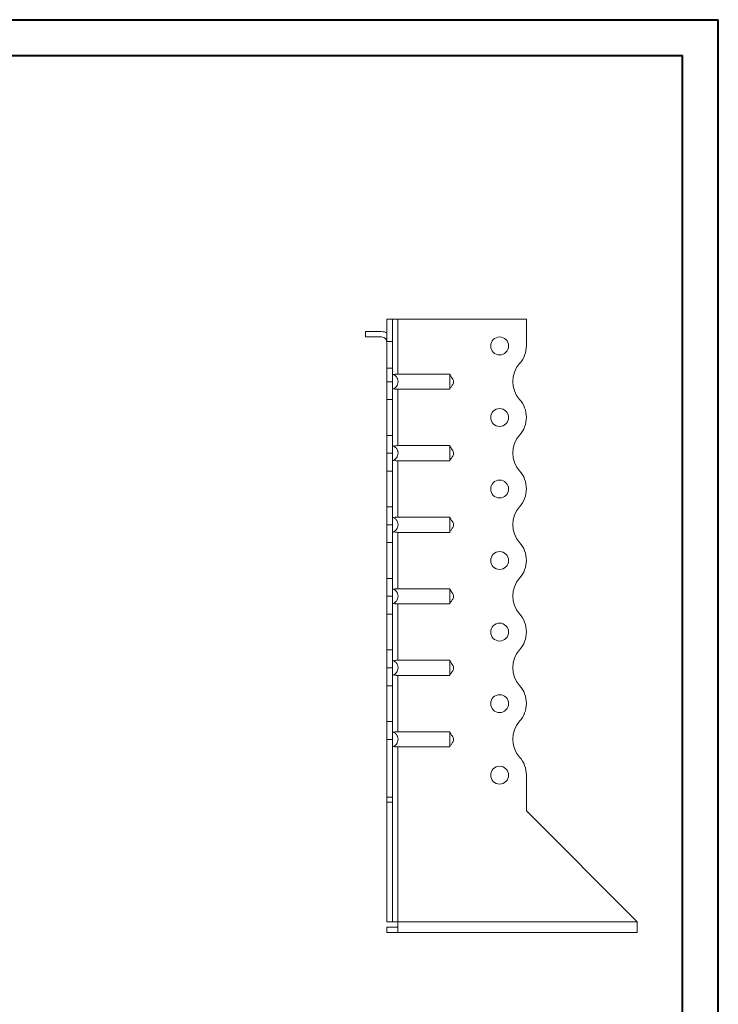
# Model space of a CAD drawing. Header units: millimetres. Extents: x 0 to 210, y 0 to 297.
# Tile 6 of 6: x 112 to 210, y 160 to 297. Entities that reach past the tile are written whole.
import ezdxf

# ---------------------------------------------------------------- set-up
doc = ezdxf.new("R2010")
doc.units = ezdxf.units.MM

msp = doc.modelspace()

# ---------------------------------------------------------------- linework, layer by layer
at = {"color": 7, "linetype": 'Continuous', "lineweight": 40}
for p, q in [((0.08, 297.21), (210.08, 297.21)), ((210.08, 0.21), (210.08, 297.21)), ((210.08, 292.21), (210.08, 297.21)), ((10.08, 292.21), (205.08, 292.21)), ((205.08, 5.21), (205.08, 292.21))]:
    msp.add_line(p, q, dxfattribs=at)
at = {"color": 7, "linetype": 'Continuous', "lineweight": 15}
for p, q in [((164.49, 255.36), (163.74, 255.36)), ((163.74, 255.36), (163.74, 252.22)), ((164.49, 255.36), (164.49, 252.22)), ((165.24, 255.36), (164.49, 255.36)), ((165.24, 247.67), (165.24, 255.36)), ((183.24, 255.36), (165.24, 255.36)), ((183.24, 251.64), (183.24, 255.36)), ((160.74, 253.61), (160.74, 252.86)), ((160.74, 253.61), (162.99, 253.61)), ((162.99, 252.86), (160.74, 252.86)), ((163.74, 252.22), (164.49, 252.22)), ((163.74, 248.48), (163.74, 252.22)), ((164.49, 252.22), (164.49, 248.48)), ((163.74, 246.61), (163.74, 248.48)), ((163.74, 248.48), (164.49, 248.48)), ((164.49, 248.48), (164.49, 246.61)), ((163.74, 246.61), (164.49, 246.61)), ((163.74, 244.11), (163.74, 246.61)), ((164.49, 246.61), (164.49, 244.11)), ((165.24, 247.67), (172.55, 247.67)), ((165.24, 245.55), (172.55, 245.55)), ((165.24, 237.67), (165.24, 245.55)), ((164.49, 244.11), (163.74, 244.11)), ((163.74, 239.11), (163.74, 244.11)), ((164.49, 239.11), (164.49, 244.11)), ((183.24, 241.64), (183.24, 241.64)), ((163.74, 239.11), (164.49, 239.11)), ((163.74, 236.61), (163.74, 239.11)), ((164.49, 239.11), (164.49, 236.61)), ((165.24, 237.67), (172.55, 237.67)), ((164.49, 236.61), (163.74, 236.61)), ((163.74, 234.11), (163.74, 236.61)), ((164.49, 236.61), (164.49, 234.11)), ((165.24, 235.55), (172.55, 235.55)), ((165.24, 227.67), (165.24, 235.55)), ((164.49, 234.11), (163.74, 234.11)), ((163.74, 229.11), (163.74, 234.11)), ((164.49, 229.11), (164.49, 234.11)), ((183.24, 231.64), (183.24, 231.64)), ((163.74, 229.11), (164.49, 229.11)), ((163.74, 226.61), (163.74, 229.11)), ((164.49, 229.11), (164.49, 226.61)), ((165.24, 227.67), (172.55, 227.67)), ((164.49, 226.61), (163.74, 226.61)), ((163.74, 224.11), (163.74, 226.61)), ((164.49, 226.61), (164.49, 224.11)), ((165.24, 225.55), (172.55, 225.55)), ((165.24, 217.67), (165.24, 225.55)), ((164.49, 224.11), (163.74, 224.11)), ((163.74, 219.11), (163.74, 224.11)), ((164.49, 219.11), (164.49, 224.11)), ((183.24, 221.64), (183.24, 221.64)), ((163.74, 219.11), (164.49, 219.11)), ((163.74, 216.61), (163.74, 219.11)), ((164.49, 219.11), (164.49, 216.61)), ((165.24, 217.67), (172.55, 217.67)), ((164.49, 216.61), (163.74, 216.61)), ((163.74, 214.11), (163.74, 216.61)), ((164.49, 216.61), (164.49, 214.11)), ((165.24, 215.55), (172.55, 215.55)), ((165.24, 207.67), (165.24, 215.55)), ((164.49, 214.11), (163.74, 214.11)), ((163.74, 209.11), (163.74, 214.11)), ((164.49, 209.11), (164.49, 214.11)), ((183.24, 211.64), (183.24, 211.64)), ((163.74, 209.11), (164.49, 209.11)), ((163.74, 206.61), (163.74, 209.11)), ((164.49, 209.11), (164.49, 206.61)), ((163.74, 206.61), (164.49, 206.61)), ((163.74, 204.11), (163.74, 206.61)), ((164.49, 206.61), (163.74, 206.61)), ((163.74, 206.61), (163.74, 206.61)), ((164.49, 206.61), (164.49, 204.11)), ((164.49, 206.61), (164.49, 206.61)), ((165.24, 207.67), (172.55, 207.67)), ((165.24, 205.55), (172.55, 205.55)), ((165.24, 197.67), (165.24, 205.55)), ((164.49, 204.11), (163.74, 204.11)), ((163.74, 199.11), (163.74, 204.11)), ((164.49, 199.11), (164.49, 204.11)), ((183.24, 201.64), (183.24, 201.64)), ((163.74, 199.11), (164.49, 199.11)), ((163.74, 196.61), (163.74, 199.11)), ((164.49, 199.11), (164.49, 196.61)), ((165.24, 197.67), (172.55, 197.67)), ((164.49, 196.61), (163.74, 196.61)), ((163.74, 196.61), (163.74, 188.53)), ((164.49, 196.61), (164.49, 188.53)), ((165.24, 195.55), (172.55, 195.55)), ((165.24, 171.11), (165.24, 195.55)), ((183.24, 186.61), (183.24, 191.64)), ((163.74, 188.53), (164.49, 188.53)), ((163.74, 187.82), (163.74, 188.53)), ((164.49, 187.82), (163.74, 187.82)), ((163.74, 171.11), (163.74, 187.82)), ((164.49, 188.53), (164.49, 187.82)), ((164.49, 171.11), (164.49, 187.82)), ((198.74, 171.11), (183.24, 186.61)), ((164.49, 171.11), (163.74, 171.11)), ((164.49, 171.11), (165.24, 171.11)), ((198.74, 171.11), (165.24, 171.11)), ((165.24, 171.11), (165.24, 169.61)), ((198.74, 171.11), (198.74, 169.61)), ((165.24, 170.36), (163.74, 170.36)), ((163.74, 170.36), (163.74, 169.61)), ((165.24, 169.61), (163.74, 169.61)), ((198.74, 169.61), (165.24, 169.61))]:
    msp.add_line(p, q, dxfattribs=at)
for centre in [(179.49, 251.61), (179.49, 241.61), (179.49, 231.61), (179.49, 221.61), (179.49, 211.61), (179.49, 201.61), (179.49, 191.61)]:
    msp.add_circle(centre, 1.25, dxfattribs=at)
for centre, radius, start, end in [((162.99, 252.11), 1.5, 60, 90), ((162.99, 252.11), 0.75, 0, 90), ((179.49, 251.64), 3.75, 318.1877, 0), ((185.08, 246.64), 3.75, 138.1877, 221.8123), ((179.49, 241.64), 3.75, 0, 41.8123), ((179.49, 241.64), 3.75, 318.1804, 0), ((185.08, 236.64), 3.75, 138.1804, 221.8123), ((179.49, 231.64), 3.75, 0, 41.8123), ((179.49, 231.64), 3.75, 318.1804, 0), ((185.08, 226.64), 3.75, 138.1804, 221.8123), ((179.49, 221.64), 3.75, 0, 41.8123), ((179.49, 221.64), 3.75, 318.1804, 0), ((185.08, 216.64), 3.75, 138.1804, 221.8196), ((179.49, 211.64), 3.75, 0, 41.8196), ((179.49, 211.64), 3.75, 318.1804, 0), ((185.08, 206.64), 3.75, 138.1804, 221.8196), ((179.49, 201.64), 3.75, 0, 41.8196), ((179.49, 201.64), 3.75, 318.1877, 0), ((185.08, 196.64), 3.75, 138.1877, 221.8123), ((179.49, 191.64), 3.75, 0, 41.8123)]:
    msp.add_arc(centre, radius, start, end, dxfattribs=at)
for points, knots in [([(164.49, 247.67), (164.54, 247.65), (164.6, 247.63), (164.71, 247.58), (164.76, 247.55), (164.86, 247.49), (164.9, 247.45), (164.99, 247.37), (165.03, 247.32), (165.1, 247.23), (165.13, 247.18), (165.19, 247.07), (165.21, 247.02), (165.25, 246.91), (165.26, 246.85), (165.28, 246.73), (165.29, 246.67), (165.29, 246.49), (165.27, 246.38), (165.19, 246.15), (165.14, 246.05), (164.99, 245.86), (164.91, 245.77), (164.76, 245.67), (164.71, 245.64), (164.6, 245.59), (164.54, 245.57), (164.49, 245.55)], [0, 0, 0, 0, 0.0625, 0.0625, 0.125, 0.125, 0.1875, 0.1875, 0.25, 0.25, 0.3125, 0.3125, 0.375, 0.375, 0.4375, 0.4375, 0.5, 0.5, 0.625, 0.625, 0.75, 0.75, 0.875, 0.875, 0.9375, 0.9375, 1, 1, 1, 1]), ([(164.71, 247.58), (164.74, 247.6), (164.78, 247.61), (164.86, 247.64), (164.9, 247.65), (165.04, 247.67), (165.14, 247.67), (165.24, 247.67)], [0, 0, 0, 0, 0.25, 0.25, 0.5, 0.5, 1, 1, 1, 1]), ([(172.55, 245.55), (172.55, 245.57), (172.55, 245.59), (172.55, 245.64), (172.55, 245.67), (172.55, 245.74), (172.55, 245.78), (172.55, 245.86), (172.55, 245.9), (172.55, 246), (172.55, 246.05), (172.55, 246.15), (172.55, 246.21), (172.55, 246.32), (172.55, 246.38), (172.55, 246.49), (172.55, 246.55), (172.55, 246.67), (172.55, 246.73), (172.55, 246.85), (172.55, 246.91), (172.55, 247.07), (172.55, 247.18), (172.55, 247.37), (172.55, 247.45), (172.55, 247.55), (172.55, 247.58), (172.55, 247.63), (172.55, 247.65), (172.55, 247.67)], [0, 0, 0, 0, 0.0625, 0.0625, 0.125, 0.125, 0.1875, 0.1875, 0.25, 0.25, 0.3125, 0.3125, 0.375, 0.375, 0.4375, 0.4375, 0.5, 0.5, 0.5625, 0.5625, 0.625, 0.625, 0.75, 0.75, 0.875, 0.875, 0.9375, 0.9375, 1, 1, 1, 1]), ([(172.55, 245.61), (172.58, 245.67), (172.63, 245.79), (172.75, 245.94), (172.87, 246.12), (172.99, 246.32), (173.07, 246.55), (173.04, 246.78), (172.94, 247), (172.8, 247.2), (172.67, 247.37), (172.58, 247.5), (172.56, 247.58), (172.55, 247.61)], [0, 0, 0, 0, 0.103535, 0.187076, 0.282267, 0.376183, 0.481926, 0.573538, 0.654559, 0.788835, 0.889561, 0.944535, 1, 1, 1, 1]), ([(165.24, 245.55), (165.19, 245.55), (165.14, 245.56), (165.04, 245.56), (164.99, 245.57), (164.9, 245.58), (164.86, 245.59), (164.78, 245.61), (164.74, 245.63), (164.71, 245.64)], [0, 0, 0, 0, 0.25, 0.25, 0.5, 0.5, 0.75, 0.75, 1, 1, 1, 1]), ([(164.49, 237.67), (164.54, 237.65), (164.6, 237.63), (164.71, 237.58), (164.76, 237.55), (164.86, 237.49), (164.9, 237.45), (164.99, 237.37), (165.03, 237.32), (165.1, 237.23), (165.13, 237.18), (165.19, 237.07), (165.21, 237.02), (165.25, 236.91), (165.26, 236.85), (165.28, 236.73), (165.29, 236.67), (165.29, 236.49), (165.27, 236.38), (165.19, 236.15), (165.14, 236.05), (164.99, 235.86), (164.91, 235.77), (164.76, 235.67), (164.71, 235.64), (164.6, 235.59), (164.54, 235.57), (164.49, 235.55)], [0, 0, 0, 0, 0.0625, 0.0625, 0.125, 0.125, 0.1875, 0.1875, 0.25, 0.25, 0.3125, 0.3125, 0.375, 0.375, 0.4375, 0.4375, 0.5, 0.5, 0.625, 0.625, 0.75, 0.75, 0.875, 0.875, 0.9375, 0.9375, 1, 1, 1, 1]), ([(164.71, 237.58), (164.74, 237.6), (164.78, 237.61), (164.86, 237.64), (164.9, 237.65), (165.04, 237.67), (165.14, 237.67), (165.24, 237.67)], [0, 0, 0, 0, 0.25, 0.25, 0.5, 0.5, 1, 1, 1, 1]), ([(172.55, 235.55), (172.55, 235.57), (172.55, 235.59), (172.55, 235.64), (172.55, 235.67), (172.55, 235.74), (172.55, 235.78), (172.55, 235.86), (172.55, 235.9), (172.55, 236), (172.55, 236.05), (172.55, 236.15), (172.55, 236.21), (172.55, 236.32), (172.55, 236.38), (172.55, 236.49), (172.55, 236.55), (172.55, 236.67), (172.55, 236.73), (172.55, 236.85), (172.55, 236.91), (172.55, 237.07), (172.55, 237.18), (172.55, 237.37), (172.55, 237.45), (172.55, 237.55), (172.55, 237.58), (172.55, 237.63), (172.55, 237.65), (172.55, 237.67)], [0, 0, 0, 0, 0.0625, 0.0625, 0.125, 0.125, 0.1875, 0.1875, 0.25, 0.25, 0.3125, 0.3125, 0.375, 0.375, 0.4375, 0.4375, 0.5, 0.5, 0.5625, 0.5625, 0.625, 0.625, 0.75, 0.75, 0.875, 0.875, 0.9375, 0.9375, 1, 1, 1, 1]), ([(172.55, 235.61), (172.58, 235.67), (172.63, 235.79), (172.75, 235.94), (172.87, 236.12), (172.99, 236.32), (173.07, 236.55), (173.04, 236.78), (172.94, 237), (172.8, 237.2), (172.67, 237.37), (172.58, 237.5), (172.56, 237.58), (172.55, 237.61)], [0, 0, 0, 0, 0.103535, 0.187076, 0.282267, 0.376183, 0.481926, 0.573538, 0.654559, 0.788835, 0.889561, 0.944535, 1, 1, 1, 1]), ([(165.24, 235.55), (165.19, 235.55), (165.14, 235.56), (165.04, 235.56), (164.99, 235.57), (164.9, 235.58), (164.86, 235.59), (164.78, 235.61), (164.74, 235.63), (164.71, 235.64)], [0, 0, 0, 0, 0.25, 0.25, 0.5, 0.5, 0.75, 0.75, 1, 1, 1, 1]), ([(164.49, 227.67), (164.54, 227.65), (164.6, 227.63), (164.71, 227.58), (164.76, 227.55), (164.86, 227.49), (164.9, 227.45), (164.99, 227.37), (165.03, 227.32), (165.1, 227.23), (165.13, 227.18), (165.19, 227.07), (165.21, 227.02), (165.25, 226.91), (165.26, 226.85), (165.28, 226.73), (165.29, 226.67), (165.29, 226.49), (165.27, 226.38), (165.19, 226.15), (165.14, 226.05), (164.99, 225.86), (164.91, 225.77), (164.76, 225.67), (164.71, 225.64), (164.6, 225.59), (164.54, 225.57), (164.49, 225.55)], [0, 0, 0, 0, 0.0625, 0.0625, 0.125, 0.125, 0.1875, 0.1875, 0.25, 0.25, 0.3125, 0.3125, 0.375, 0.375, 0.4375, 0.4375, 0.5, 0.5, 0.625, 0.625, 0.75, 0.75, 0.875, 0.875, 0.9375, 0.9375, 1, 1, 1, 1]), ([(164.71, 227.58), (164.74, 227.6), (164.78, 227.61), (164.86, 227.64), (164.9, 227.65), (165.04, 227.67), (165.14, 227.67), (165.24, 227.67)], [0, 0, 0, 0, 0.25, 0.25, 0.5, 0.5, 1, 1, 1, 1]), ([(172.55, 225.55), (172.55, 225.57), (172.55, 225.59), (172.55, 225.64), (172.55, 225.67), (172.55, 225.74), (172.55, 225.78), (172.55, 225.86), (172.55, 225.9), (172.55, 226), (172.55, 226.05), (172.55, 226.15), (172.55, 226.21), (172.55, 226.32), (172.55, 226.38), (172.55, 226.49), (172.55, 226.55), (172.55, 226.67), (172.55, 226.73), (172.55, 226.85), (172.55, 226.91), (172.55, 227.07), (172.55, 227.18), (172.55, 227.37), (172.55, 227.45), (172.55, 227.55), (172.55, 227.58), (172.55, 227.63), (172.55, 227.65), (172.55, 227.67)], [0, 0, 0, 0, 0.0625, 0.0625, 0.125, 0.125, 0.1875, 0.1875, 0.25, 0.25, 0.3125, 0.3125, 0.375, 0.375, 0.4375, 0.4375, 0.5, 0.5, 0.5625, 0.5625, 0.625, 0.625, 0.75, 0.75, 0.875, 0.875, 0.9375, 0.9375, 1, 1, 1, 1]), ([(172.55, 225.61), (172.58, 225.67), (172.63, 225.79), (172.75, 225.94), (172.87, 226.12), (172.99, 226.32), (173.07, 226.55), (173.04, 226.78), (172.94, 227), (172.8, 227.2), (172.67, 227.37), (172.58, 227.5), (172.56, 227.58), (172.55, 227.61)], [0, 0, 0, 0, 0.103535, 0.187076, 0.282267, 0.376183, 0.481926, 0.573538, 0.654559, 0.788835, 0.889561, 0.944535, 1, 1, 1, 1]), ([(165.24, 225.55), (165.19, 225.55), (165.14, 225.56), (165.04, 225.56), (164.99, 225.57), (164.9, 225.58), (164.86, 225.59), (164.78, 225.61), (164.74, 225.63), (164.71, 225.64)], [0, 0, 0, 0, 0.25, 0.25, 0.5, 0.5, 0.75, 0.75, 1, 1, 1, 1]), ([(164.49, 217.67), (164.54, 217.65), (164.6, 217.63), (164.71, 217.58), (164.76, 217.55), (164.86, 217.49), (164.9, 217.45), (164.99, 217.37), (165.03, 217.32), (165.1, 217.23), (165.13, 217.18), (165.19, 217.07), (165.21, 217.02), (165.25, 216.91), (165.26, 216.85), (165.28, 216.73), (165.29, 216.67), (165.29, 216.49), (165.27, 216.38), (165.19, 216.15), (165.14, 216.05), (164.99, 215.86), (164.91, 215.77), (164.76, 215.67), (164.71, 215.64), (164.6, 215.59), (164.54, 215.57), (164.49, 215.55)], [0, 0, 0, 0, 0.0625, 0.0625, 0.125, 0.125, 0.1875, 0.1875, 0.25, 0.25, 0.3125, 0.3125, 0.375, 0.375, 0.4375, 0.4375, 0.5, 0.5, 0.625, 0.625, 0.75, 0.75, 0.875, 0.875, 0.9375, 0.9375, 1, 1, 1, 1]), ([(164.71, 217.58), (164.74, 217.6), (164.78, 217.61), (164.86, 217.64), (164.9, 217.65), (165.04, 217.67), (165.14, 217.67), (165.24, 217.67)], [0, 0, 0, 0, 0.25, 0.25, 0.5, 0.5, 1, 1, 1, 1]), ([(172.55, 215.55), (172.55, 215.57), (172.55, 215.59), (172.55, 215.64), (172.55, 215.67), (172.55, 215.74), (172.55, 215.78), (172.55, 215.86), (172.55, 215.9), (172.55, 216), (172.55, 216.05), (172.55, 216.15), (172.55, 216.21), (172.55, 216.32), (172.55, 216.38), (172.55, 216.49), (172.55, 216.55), (172.55, 216.67), (172.55, 216.73), (172.55, 216.85), (172.55, 216.91), (172.55, 217.07), (172.55, 217.18), (172.55, 217.37), (172.55, 217.45), (172.55, 217.55), (172.55, 217.58), (172.55, 217.63), (172.55, 217.65), (172.55, 217.67)], [0, 0, 0, 0, 0.0625, 0.0625, 0.125, 0.125, 0.1875, 0.1875, 0.25, 0.25, 0.3125, 0.3125, 0.375, 0.375, 0.4375, 0.4375, 0.5, 0.5, 0.5625, 0.5625, 0.625, 0.625, 0.75, 0.75, 0.875, 0.875, 0.9375, 0.9375, 1, 1, 1, 1]), ([(172.55, 215.61), (172.58, 215.67), (172.63, 215.79), (172.75, 215.94), (172.87, 216.12), (172.99, 216.32), (173.07, 216.55), (173.04, 216.78), (172.94, 217), (172.8, 217.2), (172.67, 217.37), (172.58, 217.5), (172.56, 217.58), (172.55, 217.61)], [0, 0, 0, 0, 0.103535, 0.187076, 0.282267, 0.376183, 0.481926, 0.573538, 0.654559, 0.788835, 0.889561, 0.944535, 1, 1, 1, 1]), ([(165.24, 215.55), (165.19, 215.55), (165.14, 215.56), (165.04, 215.56), (164.99, 215.57), (164.9, 215.58), (164.86, 215.59), (164.78, 215.61), (164.74, 215.63), (164.71, 215.64)], [0, 0, 0, 0, 0.25, 0.25, 0.5, 0.5, 0.75, 0.75, 1, 1, 1, 1]), ([(164.49, 207.67), (164.54, 207.65), (164.6, 207.63), (164.71, 207.58), (164.76, 207.55), (164.86, 207.49), (164.9, 207.45), (164.99, 207.37), (165.03, 207.32), (165.1, 207.23), (165.13, 207.18), (165.19, 207.07), (165.21, 207.02), (165.25, 206.91), (165.26, 206.85), (165.28, 206.73), (165.29, 206.67), (165.29, 206.49), (165.27, 206.38), (165.19, 206.15), (165.14, 206.05), (164.99, 205.86), (164.91, 205.77), (164.76, 205.67), (164.71, 205.64), (164.6, 205.59), (164.54, 205.57), (164.49, 205.55)], [0, 0, 0, 0, 0.0625, 0.0625, 0.125, 0.125, 0.1875, 0.1875, 0.25, 0.25, 0.3125, 0.3125, 0.375, 0.375, 0.4375, 0.4375, 0.5, 0.5, 0.625, 0.625, 0.75, 0.75, 0.875, 0.875, 0.9375, 0.9375, 1, 1, 1, 1]), ([(164.71, 207.58), (164.74, 207.6), (164.78, 207.61), (164.86, 207.64), (164.9, 207.65), (165.04, 207.67), (165.14, 207.67), (165.24, 207.67)], [0, 0, 0, 0, 0.25, 0.25, 0.5, 0.5, 1, 1, 1, 1]), ([(172.55, 205.55), (172.55, 205.57), (172.55, 205.59), (172.55, 205.64), (172.55, 205.67), (172.55, 205.74), (172.55, 205.78), (172.55, 205.86), (172.55, 205.9), (172.55, 206), (172.55, 206.05), (172.55, 206.15), (172.55, 206.21), (172.55, 206.32), (172.55, 206.38), (172.55, 206.49), (172.55, 206.55), (172.55, 206.67), (172.55, 206.73), (172.55, 206.85), (172.55, 206.91), (172.55, 207.07), (172.55, 207.18), (172.55, 207.37), (172.55, 207.45), (172.55, 207.55), (172.55, 207.58), (172.55, 207.63), (172.55, 207.65), (172.55, 207.67)], [0, 0, 0, 0, 0.0625, 0.0625, 0.125, 0.125, 0.1875, 0.1875, 0.25, 0.25, 0.3125, 0.3125, 0.375, 0.375, 0.4375, 0.4375, 0.5, 0.5, 0.5625, 0.5625, 0.625, 0.625, 0.75, 0.75, 0.875, 0.875, 0.9375, 0.9375, 1, 1, 1, 1]), ([(172.55, 205.61), (172.58, 205.67), (172.63, 205.79), (172.75, 205.94), (172.87, 206.12), (172.99, 206.32), (173.07, 206.55), (173.04, 206.78), (172.94, 207), (172.8, 207.2), (172.67, 207.37), (172.58, 207.5), (172.56, 207.58), (172.55, 207.61)], [0, 0, 0, 0, 0.103535, 0.187076, 0.282267, 0.376183, 0.481926, 0.573538, 0.654559, 0.788835, 0.889561, 0.944535, 1, 1, 1, 1]), ([(165.24, 205.55), (165.19, 205.55), (165.14, 205.56), (165.04, 205.56), (164.99, 205.57), (164.9, 205.58), (164.86, 205.59), (164.78, 205.61), (164.74, 205.63), (164.71, 205.64)], [0, 0, 0, 0, 0.25, 0.25, 0.5, 0.5, 0.75, 0.75, 1, 1, 1, 1]), ([(164.49, 197.67), (164.54, 197.65), (164.6, 197.63), (164.71, 197.58), (164.76, 197.55), (164.86, 197.49), (164.9, 197.45), (164.99, 197.37), (165.03, 197.32), (165.1, 197.23), (165.13, 197.18), (165.19, 197.07), (165.21, 197.02), (165.25, 196.91), (165.26, 196.85), (165.28, 196.73), (165.29, 196.67), (165.29, 196.49), (165.27, 196.38), (165.19, 196.15), (165.14, 196.05), (164.99, 195.86), (164.91, 195.77), (164.76, 195.67), (164.71, 195.64), (164.6, 195.59), (164.54, 195.57), (164.49, 195.55)], [0, 0, 0, 0, 0.0625, 0.0625, 0.125, 0.125, 0.1875, 0.1875, 0.25, 0.25, 0.3125, 0.3125, 0.375, 0.375, 0.4375, 0.4375, 0.5, 0.5, 0.625, 0.625, 0.75, 0.75, 0.875, 0.875, 0.9375, 0.9375, 1, 1, 1, 1]), ([(164.71, 197.58), (164.74, 197.6), (164.78, 197.61), (164.86, 197.64), (164.9, 197.65), (165.04, 197.67), (165.14, 197.67), (165.24, 197.67)], [0, 0, 0, 0, 0.25, 0.25, 0.5, 0.5, 1, 1, 1, 1]), ([(172.55, 195.55), (172.55, 195.57), (172.55, 195.59), (172.55, 195.64), (172.55, 195.67), (172.55, 195.74), (172.55, 195.78), (172.55, 195.86), (172.55, 195.9), (172.55, 196), (172.55, 196.05), (172.55, 196.15), (172.55, 196.21), (172.55, 196.32), (172.55, 196.38), (172.55, 196.49), (172.55, 196.55), (172.55, 196.67), (172.55, 196.73), (172.55, 196.85), (172.55, 196.91), (172.55, 197.07), (172.55, 197.18), (172.55, 197.37), (172.55, 197.45), (172.55, 197.55), (172.55, 197.58), (172.55, 197.63), (172.55, 197.65), (172.55, 197.67)], [0, 0, 0, 0, 0.0625, 0.0625, 0.125, 0.125, 0.1875, 0.1875, 0.25, 0.25, 0.3125, 0.3125, 0.375, 0.375, 0.4375, 0.4375, 0.5, 0.5, 0.5625, 0.5625, 0.625, 0.625, 0.75, 0.75, 0.875, 0.875, 0.9375, 0.9375, 1, 1, 1, 1]), ([(172.55, 195.61), (172.58, 195.67), (172.63, 195.79), (172.75, 195.94), (172.87, 196.12), (172.99, 196.32), (173.07, 196.55), (173.04, 196.78), (172.94, 197), (172.8, 197.2), (172.67, 197.37), (172.58, 197.5), (172.56, 197.58), (172.55, 197.61)], [0, 0, 0, 0, 0.103535, 0.187076, 0.282267, 0.376183, 0.481926, 0.573538, 0.654559, 0.788835, 0.889561, 0.944535, 1, 1, 1, 1]), ([(165.24, 195.55), (165.19, 195.55), (165.14, 195.56), (165.04, 195.56), (164.99, 195.57), (164.9, 195.58), (164.86, 195.59), (164.78, 195.61), (164.74, 195.63), (164.71, 195.64)], [0, 0, 0, 0, 0.25, 0.25, 0.5, 0.5, 0.75, 0.75, 1, 1, 1, 1])]:
    msp.add_open_spline(points, degree=3, knots=knots, dxfattribs=at)

doc.saveas('drawing.dxf')
